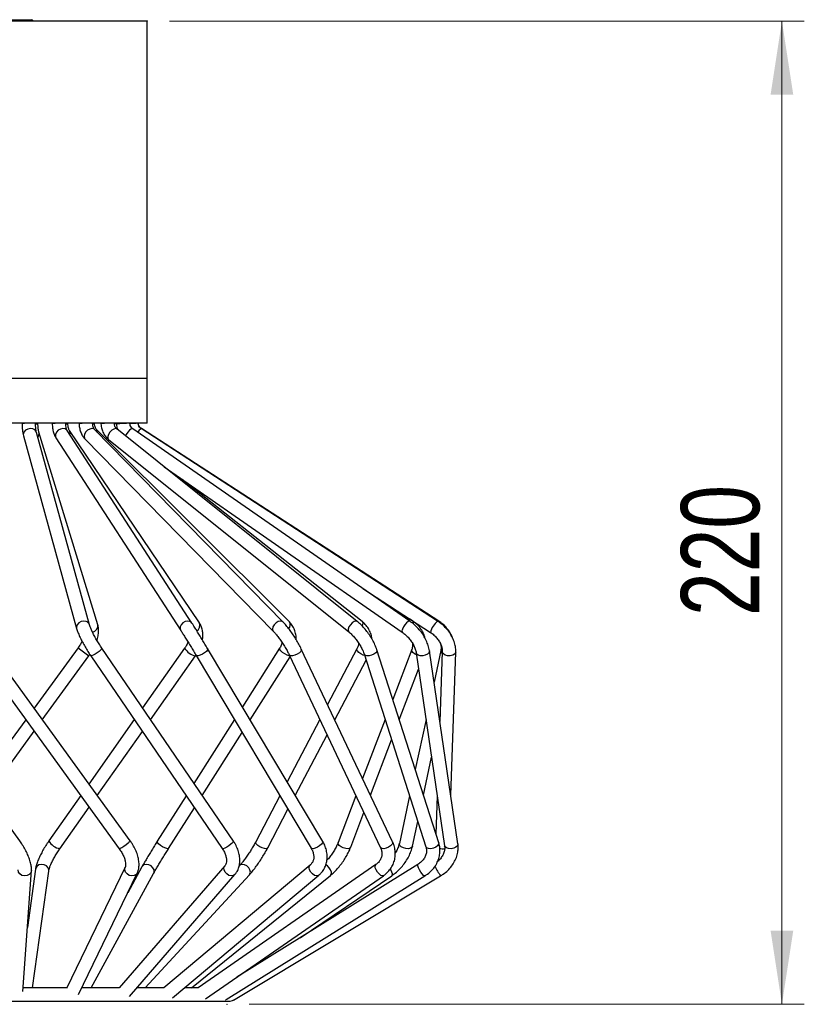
# Model space of a CAD drawing. Header units: millimetres. Extents: x 49.1 to 105, y 70.6 to 169.3.
# Tile 5 of 5: x 69.9 to 105, y 125.2 to 169.3. Entities that reach past the tile are written whole.
import ezdxf

# ---------------------------------------------------------------- set-up
doc = ezdxf.new("R2010")
doc.units = ezdxf.units.MM
doc.header["$PDSIZE"] = -1
doc.styles.add('SLDTEXTSTYLE0', font='TXT', dxfattribs={"width": 0.75})
doc.dimstyles.new('SLDDIMSTYLE0', dxfattribs={"dimtxt": 3.5, "dimasz": 3.302, "dimexe": 0, "dimexo": 0.0625, "dimgap": 0.875, "dimtad": 1, "dimlfac": 5, "dimrnd": 1e-09, "dimzin": 12, "dimdsep": 46, "dimtxsty": 'SLDTEXTSTYLE0', "dimsah": 1, "dimcen": 0.09, "dimadec": 0, "dimazin": 3, "dimtfac": 1, "dimtofl": 0, "dimtmove": 0, "dimatfit": 3, "dimfxl": 0, "dimfrac": 2, "dimtolj": 1, "dimtzin": 12, "dimarcsym": 0})

# ---------------------------------------------------------------- blocks, each defined once
blk = doc.blocks.new('_D')
at = {"color": 7, "linetype": 'Continuous', "lineweight": 18}
for p, q in [((76.616, 169.191), (104.996, 169.191)), ((103.996, 169.191), (103.996, 125.191)), ((80.175, 125.191), (104.996, 125.191))]:
    blk.add_line(p, q, dxfattribs=at)
for points in [[(103.996, 169.191), (103.488, 165.889), (104.504, 165.889)], [(103.996, 125.191), (104.504, 128.493), (103.488, 128.493)]]:
    blk.add_solid(points, dxfattribs=at)
at = {"color": 7, "linetype": 'Continuous', "lineweight": 18, "insert": (99.484, 142.57), "char_height": 3.5, "attachment_point": 1, "rotation": 90, "style": 'SLDTEXTSTYLE0'}
blk.add_mtext('220', dxfattribs=at)

msp = doc.modelspace()

# ---------------------------------------------------------------- linework, layer by layer
at = {"color": 7, "linetype": 'Continuous', "lineweight": 25}
for p, q in [((75.6163, 169.191), (63.0163, 169.191)), ((68.3852, 169.251), (70.4463, 169.251)), ((75.6163, 153.191), (75.6163, 169.191)), ((75.6163, 151.191), (75.6163, 153.191)), ((75.6163, 151.191), (63.0163, 151.191)), ((70.0191, 151.191), (70.0192, 151.1719)), ((70.6192, 151.1777), (70.6191, 151.191)), ((70.7269, 151.178), (70.7268, 151.191)), ((71.3675, 151.191), (71.368, 151.168)), ((71.9679, 151.1816), (71.9677, 151.191)), ((72.0671, 151.1818), (72.0669, 151.191)), ((72.5682, 151.191), (72.5691, 151.1646)), ((73.1688, 151.185), (73.1686, 151.191)), ((73.2532, 151.1852), (73.253, 151.191)), ((73.5457, 151.191), (73.547, 151.1618)), ((74.1464, 151.1878), (74.1463, 151.191)), ((74.2109, 151.188), (74.2107, 151.191)), ((74.2386, 151.191), (74.2402, 151.1598)), ((74.8394, 151.1898), (74.8394, 151.191)), ((74.8394, 151.1898), (74.8394, 151.1899)), ((75.2043, 151.1908), (75.2042, 151.191)), ((75.218, 151.1909), (75.218, 151.191)), ((73.0371, 142.1669), (70.6572, 150.7825)), ((73.4032, 142.1747), (70.7678, 150.7904)), ((77.6145, 142.2501), (72.0342, 150.8658)), ((72.0367, 150.8618), (72.0342, 150.8658)), ((77.9508, 142.2548), (72.135, 150.8705)), ((81.6864, 142.2968), (73.2562, 150.9125)), ((81.9729, 142.2993), (73.3423, 150.915)), ((73.3423, 150.915), (73.3455, 150.9117)), ((85.005, 142.3211), (74.2547, 150.9368)), ((87.3601, 142.3333), (74.9651, 150.949)), ((88.6008, 142.3385), (75.34, 150.9542)), ((88.6475, 142.3387), (75.3541, 150.9544)), ((70.0788, 150.6228), (72.4587, 142.0071)), ((71.5306, 150.5396), (77.1109, 141.9239)), ((72.8273, 150.4929), (81.2575, 141.8772)), ((73.8795, 150.4686), (84.6298, 141.8529)), ((76.3674, 149.2436), (87.0176, 141.8406)), ((85.2239, 142.3224), (77.1786, 148.6797)), ((85.2494, 143.8005), (88.2739, 141.8354)), ((87.4973, 142.3339), (87.3465, 142.438)), ((69.9118, 132.5035), (63.6819, 141.1353)), ((74.8521, 132.5039), (68.5985, 141.1358)), ((72.5202, 141.1365), (70.5532, 138.4377)), ((79.4651, 132.4969), (73.5809, 141.1287)), ((77.2872, 141.1323), (75.4039, 138.4544)), ((83.4608, 132.4815), (78.3157, 141.1134)), ((81.5329, 141.1203), (79.8732, 138.5003)), ((86.5877, 132.4562), (82.5049, 141.088)), ((84.9907, 141.099), (83.6817, 138.6)), ((88.6474, 132.4194), (85.8835, 141.0512)), ((87.4448, 141.0666), (86.5934, 138.8341)), ((89.5069, 132.3716), (88.2356, 141.0035)), ((88.7437, 141.0228), (88.4405, 139.612)), ((68.1127, 140.7837), (74.3662, 132.1519)), ((70.9233, 137.9269), (73.0051, 140.783)), ((73.0051, 140.783), (73.0486, 140.8459)), ((73.0851, 140.7908), (78.9693, 132.1589)), ((75.765, 137.9247), (77.778, 140.7872)), ((77.778, 140.7872), (77.7923, 140.809)), ((77.8003, 140.8061), (82.9454, 132.1743)), ((80.2176, 137.9226), (82.0043, 140.7432)), ((81.9625, 140.8315), (86.0453, 132.1997)), ((84.0031, 137.9206), (85.4013, 140.5896)), ((85.3121, 140.8683), (88.0759, 132.2364)), ((87.642, 140.916), (88.9133, 132.2842)), ((88.8099, 140.9702), (88.7009, 137.8445)), ((89.1863, 134.5488), (89.4096, 140.9493)), ((86.8865, 137.9187), (87.75, 140.1831)), ((70.1816, 137.9279), (68.079, 135.043)), ((75.0352, 137.93), (73.0087, 135.0484)), ((79.5134, 137.9322), (77.7055, 135.0782)), ((83.3329, 137.9342), (81.8724, 135.1463)), ((86.2509, 137.936), (85.2443, 135.2963)), ((88.0807, 137.9374), (87.5988, 135.6943)), ((88.6901, 137.9174), (88.706, 137.9913)), ((68.4484, 134.5312), (70.5518, 137.4171)), ((73.3809, 134.5346), (75.3963, 137.4004)), ((78.0736, 134.5381), (79.8577, 137.3545)), ((82.2329, 134.5415), (83.6543, 137.2547)), ((85.5998, 134.5447), (86.544, 137.0207)), ((87.966, 134.5473), (88.3303, 136.2428)), ((72.6438, 134.5295), (71.2169, 132.5005)), ((77.3557, 134.526), (76.065, 132.4885)), ((81.5457, 134.5226), (80.4689, 132.4671)), ((84.9481, 134.5194), (84.1531, 132.4348)), ((87.3458, 134.5168), (86.889, 132.3909)), ((88.5847, 134.5153), (88.5249, 132.8017)), ((71.7077, 132.1554), (73.016, 134.0157)), ((76.5719, 132.1674), (77.7239, 133.986)), ((81.0004, 132.1887), (81.9062, 133.9178)), ((84.7137, 132.221), (85.3036, 133.7678)), ((87.4756, 132.2649), (87.713, 133.3698)), ((74.6281, 131.324), (72.0075, 125.8973)), ((79.0813, 131.3897), (74.3621, 125.9306)), ((75.3748, 131.3375), (74.743, 130.1822)), ((82.8976, 131.4233), (76.3571, 125.9348)), ((85.8363, 131.4401), (77.8866, 125.9348)), ((87.7164, 131.4482), (79.6221, 126.4069)), ((79.7444, 131.3968), (79.7212, 131.3716)), ((70.0526, 125.7653), (70.4367, 131.1722)), ((70.6167, 131.2346), (70.2555, 128.6216)), ((70.4899, 125.9348), (71.211, 131.1524)), ((72.5473, 125.6354), (75.1684, 131.063)), ((73.1039, 125.9348), (75.9012, 131.0495)), ((74.8151, 125.5371), (79.5352, 130.9973)), ((75.5282, 125.9348), (80.1857, 130.9902)), ((76.7408, 125.4735), (83.2832, 130.9637)), ((77.5914, 125.9348), (83.8114, 130.9601)), ((78.2138, 125.4316), (86.1779, 130.9469)), ((79.1433, 125.4018), (88.0336, 130.9389)), ((79.4713, 125.3792), (88.7312, 130.9363)), ((79.5386, 131.0014), (79.5352, 130.9973)), ((82.4508, 128.1686), (86.5501, 130.9451)), ((72.0255, 125.9348), (70.0646, 125.9348)), ((74.3658, 125.9348), (72.6918, 125.9348)), ((76.3571, 125.9348), (75.1589, 125.9348)), ((77.9027, 125.9348), (77.2905, 125.9348)), ((69.1144, 125.3348), (79.3163, 125.3348)), ((79.1085, 125.3802), (79.0986, 125.3776))]:
    msp.add_line(p, q, dxfattribs=at)
at = {"color": 1, "linetype": 'Continuous', "lineweight": 25}
for p, q in [((75.6163, 153.191), (69.3163, 153.191)), ((75.3541, 150.9544), (75.3554, 150.9442))]:
    msp.add_line(p, q, dxfattribs=at)
at = {"color": 1, "linetype": 'Continuous', "lineweight": 25, "flags": 128}
for points in [[(71.9679, 151.1816), (71.9462, 151.1865), (71.8822, 151.1899)], [(73.1688, 151.1851), (73.1662, 151.1865), (73.1285, 151.1899)], [(70.5006, 150.9382), (70.389, 150.9548), (70.2742, 150.9331), (70.1736, 150.8762), (70.1027, 150.793), (70.0721, 150.6959), (70.0788, 150.6228)], [(71.9432, 150.9382), (71.8428, 150.9548), (71.7332, 150.9331), (71.6311, 150.8762), (71.552, 150.793), (71.508, 150.6959), (71.5057, 150.6), (71.5306, 150.5396)], [(72.0342, 150.8658), (72.0191, 150.8857), (71.9432, 150.9382)], [(73.2562, 150.9125), (73.2207, 150.9382), (73.1378, 150.9548), (73.0403, 150.9331), (72.9431, 150.8762), (72.8608, 150.793), (72.8061, 150.6959), (72.7873, 150.6), (72.8072, 150.5196), (72.8273, 150.4929)], [(74.2528, 150.9382), (74.1927, 150.9548), (74.1135, 150.9331), (74.0272, 150.8762), (73.9469, 150.793), (73.885, 150.6959), (73.8508, 150.6), (73.8495, 150.5196), (73.8795, 150.4686)], [(74.9651, 150.949), (74.9412, 150.9548), (74.8852, 150.9331), (74.8153, 150.8762), (74.7421, 150.793), (74.6768, 150.6959), (74.6409, 150.6272)], [(72.8805, 142.3225), (72.7689, 142.3391), (72.6541, 142.3174), (72.5535, 142.2605), (72.4826, 142.1773), (72.452, 142.0803), (72.4588, 142.007)], [(77.5235, 142.3225), (77.4231, 142.3391), (77.3135, 142.3174), (77.2114, 142.2605), (77.1323, 142.1773), (77.0883, 142.0803), (77.0861, 141.9843), (77.1112, 141.9234)], [(77.6145, 142.25), (77.5995, 142.27), (77.5235, 142.3225)], [(81.6864, 142.2968), (81.6509, 142.3225), (81.568, 142.3391), (81.4705, 142.3174), (81.3732, 142.2605), (81.291, 142.1773), (81.2363, 142.0803), (81.2175, 141.9843), (81.2374, 141.9039), (81.2573, 141.8774)], [(85.0032, 142.3225), (84.943, 142.3391), (84.8638, 142.3174), (84.7775, 142.2605), (84.6972, 142.1773), (84.6353, 142.0803), (84.6011, 141.9843), (84.5998, 141.9039), (84.6297, 141.853)], [(85.2239, 142.3224), (85.2295, 142.3174), (85.2552, 142.2605), (85.2477, 142.1773), (85.227, 142.1185)], [(87.3601, 142.3333), (87.3362, 142.3391), (87.2802, 142.3174), (87.2102, 142.2605), (87.137, 142.1773), (87.0717, 142.0803), (87.0243, 141.9843), (87.0019, 141.9039), (87.0079, 141.8514), (87.0175, 141.8407)], [(87.4973, 142.3339), (87.5092, 142.3174), (87.5094, 142.2605), (87.5009, 142.2277)], [(73.5407, 141.0506), (73.4714, 140.9857), (73.381, 140.9168), (73.2833, 140.8545), (73.1932, 140.8082), (73.1243, 140.7849), (73.0873, 140.7883), (73.0851, 140.7908)], [(73.5809, 141.1287), (73.5784, 141.1017), (73.5407, 141.0506)], [(78.308, 141.0506), (78.2579, 140.9857), (78.1774, 140.9168), (78.0786, 140.8545), (77.9768, 140.8082), (77.8873, 140.7849), (77.8237, 140.7883), (77.8003, 140.8061)], [(78.3157, 141.1134), (78.3201, 141.1017), (78.308, 141.0506)], [(81.9852, 140.7835), (81.9546, 140.7883), (81.8671, 140.8178), (81.7673, 140.8689), (81.6704, 140.9338), (81.5912, 141.0027), (81.5416, 141.065), (81.5293, 141.1113), (81.5329, 141.1203)], [(82.5049, 141.088), (82.5104, 141.0506), (82.4826, 140.9857), (82.4169, 140.9168), (82.3234, 140.8545), (82.2162, 140.8082), (82.1116, 140.7849), (82.0257, 140.7883), (81.9714, 140.8178), (81.9624, 140.8317)], [(85.3348, 140.7972), (85.2722, 140.8178), (85.1672, 140.8689), (85.0757, 140.9338), (85.0118, 141.0027), (84.9851, 141.065), (84.9902, 141.0979)], [(85.8837, 141.0506), (85.88, 140.9857), (85.8333, 140.9168), (85.7508, 140.8545), (85.645, 140.8082), (85.532, 140.7849), (85.429, 140.7883), (85.3517, 140.8178), (85.312, 140.8683)], [(87.6554, 140.8254), (87.571, 140.8689), (87.4908, 140.9338), (87.4463, 141.0027), (87.4442, 141.065), (87.4443, 141.0653)], [(88.2356, 141.0034), (88.2366, 140.9857), (88.2119, 140.9168), (88.1457, 140.8545), (88.0479, 140.8082), (87.9335, 140.7849), (87.8199, 140.7883), (87.7245, 140.8178), (87.6616, 140.8689), (87.6421, 140.9152)], [(89.4096, 140.9493), (89.4032, 140.9168), (89.3574, 140.8545), (89.2738, 140.8082), (89.1652, 140.7849), (89.0482, 140.7883), (88.9406, 140.8178), (88.8587, 140.8689), (88.815, 140.9338), (88.8099, 140.9685)], [(76.5719, 132.1674), (76.5487, 132.1531), (76.4868, 132.1565), (76.3993, 132.186), (76.2995, 132.2371), (76.2026, 132.302), (76.1233, 132.3708), (76.0737, 132.4332), (76.0614, 132.4795), (76.065, 132.4885)], [(79.4249, 132.4188), (79.3556, 132.3539), (79.2652, 132.285), (79.1675, 132.2227), (79.0774, 132.1764), (79.0086, 132.1531), (78.9715, 132.1565), (78.9693, 132.1589)], [(79.4651, 132.4969), (79.4626, 132.4699), (79.4249, 132.4188)], [(81.0004, 132.1887), (80.9914, 132.1764), (80.9376, 132.1531), (80.853, 132.1565), (80.7504, 132.186), (80.6453, 132.2371), (80.5539, 132.302), (80.49, 132.3708), (80.4633, 132.4332), (80.4689, 132.4671)], [(83.4532, 132.4188), (83.4031, 132.3539), (83.3225, 132.285), (83.2238, 132.2227), (83.1219, 132.1764), (83.0324, 132.1531), (82.9689, 132.1565), (82.9454, 132.1743)], [(83.4608, 132.4815), (83.4652, 132.4699), (83.4532, 132.4188)], [(84.7137, 132.221), (84.6737, 132.1764), (84.5964, 132.1531), (84.4944, 132.1565), (84.383, 132.186), (84.2794, 132.2371), (84.1991, 132.302), (84.1546, 132.3708), (84.1525, 132.4332), (84.1531, 132.4348)], [(86.5877, 132.4562), (86.5931, 132.4188), (86.5654, 132.3539), (86.4997, 132.285), (86.4062, 132.2227), (86.299, 132.1764), (86.1944, 132.1531), (86.1085, 132.1565), (86.0542, 132.186), (86.0453, 132.1997)], [(87.4756, 132.2649), (87.4551, 132.2227), (87.391, 132.1764), (87.2951, 132.1531), (87.182, 132.1565), (87.069, 132.186), (86.9732, 132.2371), (86.9092, 132.302), (86.8869, 132.3708), (86.889, 132.3909)], [(88.6476, 132.4188), (88.6439, 132.3539), (88.5972, 132.285), (88.5147, 132.2227), (88.4089, 132.1764), (88.2959, 132.1531), (88.1929, 132.1565), (88.1156, 132.186), (88.0759, 132.2364)], [(89.5069, 132.3716), (89.5079, 132.3539), (89.4833, 132.285), (89.417, 132.2227), (89.3192, 132.1764), (89.2048, 132.1531), (89.0913, 132.1565), (88.9958, 132.186), (88.933, 132.2371), (88.9133, 132.2842)], [(71.211, 131.1524), (71.2116, 131.2083), (71.1775, 131.3054), (71.1032, 131.3856), (71.0001, 131.4364), (70.8839, 131.4503), (70.7722, 131.4251), (70.6821, 131.3646), (70.6273, 131.2781), (70.6167, 131.2346)], [(75.1683, 131.063), (75.1226, 131.0014), (75.0349, 130.9506), (74.9264, 130.9367), (74.8136, 130.9619), (74.7136, 131.0224), (74.6418, 131.1089), (74.609, 131.2083), (74.6202, 131.3054), (74.628, 131.3239)], [(75.9012, 131.0495), (75.9223, 131.1089), (75.918, 131.2083), (75.8712, 131.3054), (75.7888, 131.3856), (75.6834, 131.4364), (75.5712, 131.4503), (75.4691, 131.4251), (75.3928, 131.3646), (75.3748, 131.3375)], [(79.5352, 130.9973), (79.4682, 130.9506), (79.3734, 130.9367), (79.2687, 130.9619), (79.17, 131.0224), (79.0923, 131.1089), (79.0476, 131.2083), (79.0425, 131.3054), (79.0778, 131.3856), (79.0816, 131.3901)], [(80.1857, 130.9902), (80.2084, 131.0224), (80.2292, 131.1089), (80.2097, 131.2083), (80.153, 131.3054), (80.0676, 131.3856), (79.9667, 131.4364), (79.8655, 131.4503), (79.7794, 131.4251), (79.7444, 131.3968)], [(83.2832, 130.9637), (83.2636, 130.9506), (83.1885, 130.9367), (83.0985, 130.9619), (83.0072, 131.0224), (82.9286, 131.1089), (82.8747, 131.2083), (82.8535, 131.3054), (82.8685, 131.3856), (82.8958, 131.4218)], [(83.8114, 130.9601), (83.8135, 130.9619), (83.8491, 131.0224), (83.8503, 131.1089), (83.8169, 131.2083), (83.7539, 131.3054), (83.671, 131.3856), (83.6004, 131.4283)], [(86.1779, 130.9469), (86.132, 130.9367), (86.0623, 130.9619), (85.9842, 131.0224), (85.9096, 131.1089), (85.8498, 131.2083), (85.814, 131.3054), (85.8076, 131.3856), (85.8315, 131.4364), (85.8366, 131.4404)], [(88.0336, 130.9389), (88.0189, 130.9367), (87.9739, 130.9619), (87.9139, 131.0224), (87.848, 131.1089), (87.7862, 131.2083), (87.7379, 131.3054), (87.7105, 131.3856), (87.7081, 131.4364), (87.716, 131.4479)], [(70.3418, 131.0014), (70.2423, 130.9506), (70.1268, 130.9367), (70.013, 130.9619), (69.9181, 131.0224), (69.8566, 131.1089), (69.8379, 131.2083), (69.8382, 131.2139)], [(70.4367, 131.1721), (70.4102, 131.0816), (70.3418, 131.0014)], [(86.5501, 130.9451), (86.5655, 130.9619), (86.5767, 131.0224), (86.5583, 131.1089), (86.5129, 131.2083), (86.4858, 131.2527)]]:
    msp.add_lwpolyline(points, dxfattribs=at)
at = {"color": 7, "linetype": 'Continuous', "lineweight": 25, "flags": 128}
msp.add_lwpolyline([(79.3163, 125.3348), (79.4311, 125.3576), (79.4916, 125.3914)], dxfattribs=at)
at = {"color": 7, "linetype": 'Continuous', "lineweight": 25}
msp.add_arc((70.4463, 169.191), 0.06, 0, 90, dxfattribs=at)
at = {"color": 1, "linetype": 'Continuous', "lineweight": 25}
for centre, radius, start, end in [((70.327, 149.1543), 2.0409, 85.8511, 98.67225), ((70.5111, 150.759), 0.4324, 75.51735, 94.83436), ((70.6354, 151.4856), 0.3209, 267.84623, 286.57081), ((71.7092, 149.2036), 1.9938, 85.02097, 99.85092), ((71.9919, 151.3784), 0.2104, 264.48027, 290.93593), ((72.9782, 148.3176), 2.8763, 87.00461, 98.17741), ((73.1501, 151.6264), 0.4531, 272.57206, 283.15669), ((73.9861, 147.9601), 3.2317, 87.15611, 97.80916), ((74.1358, 151.5065), 0.3272, 272.29134, 283.25469), ((74.8409, 145.1822), 6.0078, 90.01438, 95.73837), ((75.6656, 137.6899), 13.5088, 91.95695, 93.4988), ((70.4364, 150.7171), 0.2302, 16.51408, 73.80963), ((70.5361, 150.73), 0.2394, 318.51753, 14.59049), ((71.9528, 150.7613), 0.2124, 339.01113, 31.3424), ((73.2181, 150.8073), 0.1647, 352.11247, 39.32971), ((75.6692, 150.5153), 0.5486, 126.8699, 149.97762), ((72.8163, 142.1014), 0.2303, 16.62235, 73.806), ((89.2033, 141.5894), 0.9614, 128.80948, 165.17603), ((73.1177, 142.1294), 0.2892, 279.59522, 9.01719), ((77.6915, 142.1449), 0.2816, 300.62559, 22.96361), ((81.7792, 142.1696), 0.2332, 314.35497, 33.80947), ((79.7305, 150.5202), 11.834, 232.46202, 235.36728), ((77.9139, 141.5023), 0.7279, 210.56016, 259.23735), ((88.8863, 141.0052), 0.1437, 173.01934, 236.49362), ((71.8425, 132.8686), 0.7259, 210.47342, 259.29289), ((73.557, 133.7767), 1.8151, 296.47739, 311.5758), ((74.6404, 132.6385), 0.2508, 298.86347, 327.56413), ((88.8197, 132.6457), 0.4945, 254.75886, 281.11539), ((95.3495, 135.2707), 7.9113, 209.6127, 213.22135)]:
    msp.add_arc(centre, radius, start, end, dxfattribs=at)
at = {"color": 7, "linetype": 'Continuous', "lineweight": 25}
for points, knots in [([(70.0192, 151.1719), (70.0198, 151.141), (70.0213, 151.0504), (70.0308, 150.9042), (70.0489, 150.7493), (70.069, 150.6642), (70.0788, 150.6228)], [0, 0, 0, 0, 0.1478687, 0.4325395, 0.7234965, 1, 1, 1, 1]), ([(70.6572, 150.7825), (70.6548, 150.7921), (70.6485, 150.8168), (70.6362, 150.8908), (70.6251, 151.0022), (70.6202, 151.1047), (70.6194, 151.165), (70.6192, 151.1777)], [0, 0, 0, 0, 0.1475056, 0.3794364, 0.6415801, 0.9248884, 1, 1, 1, 1]), ([(70.7678, 150.7904), (70.7653, 150.7994), (70.7589, 150.8221), (70.7457, 150.8929), (70.7337, 151.0007), (70.7281, 151.1027), (70.7271, 151.1638), (70.7269, 151.178)], [0, 0, 0, 0, 0.1474301, 0.3725746, 0.6325922, 0.9148769, 1, 1, 1, 1]), ([(71.368, 151.168), (71.3694, 151.1336), (71.3734, 151.0339), (71.3978, 150.872), (71.4465, 150.692), (71.5023, 150.5909), (71.5306, 150.5396)], [0, 0, 0, 0, 0.1454592, 0.42167827, 0.70658765, 1, 1, 1, 1]), ([(72.0342, 150.8658), (72.0311, 150.8708), (72.0239, 150.8828), (72.0035, 150.9328), (71.9823, 151.0171), (71.9706, 151.107), (71.9685, 151.1647), (71.9679, 151.1816)], [0, 0, 0, 0, 0.1493984, 0.3568173, 0.6034481, 0.883953, 1, 1, 1, 1]), ([(72.135, 150.8705), (72.1319, 150.8754), (72.1245, 150.8872), (72.1035, 150.9366), (72.0818, 151.0204), (72.0698, 151.109), (72.0677, 151.1657), (72.0671, 151.1818)], [0, 0, 0, 0, 0.1496386, 0.3593662, 0.6061883, 0.8876182, 1, 1, 1, 1]), ([(72.5691, 151.1646), (72.5714, 151.1272), (72.5779, 151.0218), (72.6149, 150.8521), (72.6881, 150.6749), (72.7657, 150.5587), (72.8159, 150.5051), (72.8273, 150.4929)], [0, 0, 0, 0, 0.1459716, 0.4108669, 0.6811381, 0.9273025, 1, 1, 1, 1]), ([(73.2562, 150.9125), (73.2515, 150.9177), (73.2386, 150.9319), (73.2091, 150.9825), (73.1788, 151.0714), (73.1723, 151.1456), (73.1688, 151.185)], [0, 0, 0, 0, 0.15166021, 0.41551285, 0.68937305, 1, 1, 1, 1]), ([(73.3423, 150.915), (73.3374, 150.9203), (73.3238, 150.9349), (73.2934, 150.9862), (73.263, 151.0749), (73.2566, 151.1475), (73.2532, 151.1852)], [0, 0, 0, 0, 0.1517143, 0.4218112, 0.6993401, 1, 1, 1, 1]), ([(73.547, 151.1618), (73.5501, 151.1219), (73.5585, 151.014), (73.6051, 150.8428), (73.6958, 150.6622), (73.7947, 150.5404), (73.8619, 150.4835), (73.8795, 150.4686)], [0, 0, 0, 0, 0.1478583, 0.4003732, 0.6549174, 0.9097292, 1, 1, 1, 1]), ([(74.2547, 150.9368), (74.2472, 150.9433), (74.2246, 150.9631), (74.185, 151.0197), (74.1541, 151.1041), (74.1486, 151.1641), (74.1464, 151.1878)], [0, 0, 0, 0, 0.1517722, 0.4612371, 0.7874911, 1, 1, 1, 1]), ([(74.2402, 151.1598), (74.2433, 151.118), (74.2499, 151.0308), (74.2785, 150.9485), (74.2935, 150.9057)], [0, 0, 0, 0, 0.4790535, 1, 1, 1, 1]), ([(74.9651, 150.949), (74.9551, 150.9566), (74.9218, 150.982), (74.8747, 151.0444), (74.8455, 151.1242), (74.8409, 151.1738), (74.8394, 151.1898)], [0, 0, 0, 0, 0.1514408, 0.5068101, 0.8411164, 1, 1, 1, 1]), ([(75.34, 150.9542), (75.3285, 150.9624), (75.2873, 150.9918), (75.2333, 151.0622), (75.2081, 151.1404), (75.2048, 151.1833), (75.2043, 151.1908)], [0, 0, 0, 0, 0.1514247, 0.5464973, 0.9209028, 1, 1, 1, 1]), ([(75.3541, 150.9544), (75.3426, 150.9626), (75.3012, 150.9921), (75.247, 151.0625), (75.2218, 151.1406), (75.2186, 151.1835), (75.218, 151.1909)], [0, 0, 0, 0, 0.1514219, 0.5458253, 0.9222547, 1, 1, 1, 1]), ([(85.8835, 141.0512), (85.8703, 141.0899), (85.8322, 141.2018), (85.7474, 141.3906), (85.6236, 141.612), (85.4796, 141.8247), (85.3196, 142.0227), (85.1597, 142.1906), (85.0526, 142.2809), (85.005, 142.3211)], [0, 0, 0, 0, 0.0842608, 0.24427, 0.4022903, 0.5592304, 0.7161254, 0.8737456, 1, 1, 1, 1]), ([(85.6583, 141.5425), (85.6558, 141.5758), (85.6475, 141.685), (85.5863, 141.861), (85.4788, 142.0608), (85.3523, 142.2138), (85.2588, 142.2928), (85.2239, 142.3224)], [0, 0, 0, 0, 0.1089948, 0.3580179, 0.6055717, 0.8526688, 1, 1, 1, 1]), ([(88.2356, 141.0035), (88.2283, 141.0452), (88.2077, 141.1626), (88.1443, 141.3584), (88.0375, 141.5854), (87.8998, 141.8038), (87.7359, 142.0068), (87.555, 142.1878), (87.4237, 142.2858), (87.3601, 142.3333)], [0, 0, 0, 0, 0.0852314, 0.2395835, 0.3938255, 0.547699, 0.701305, 0.8550954, 1, 1, 1, 1]), ([(88.0423, 141.5628), (88.0346, 141.5982), (88.0106, 141.7088), (87.9245, 141.8836), (87.7889, 142.0794), (87.6409, 142.2286), (87.5359, 142.3056), (87.4973, 142.3339)], [0, 0, 0, 0, 0.1151633, 0.3604769, 0.6070712, 0.8554537, 1, 1, 1, 1]), ([(89.4096, 140.9493), (89.4096, 140.9935), (89.4097, 141.1124), (89.3753, 141.3102), (89.2977, 141.5376), (89.1814, 141.7586), (89.0303, 141.9666), (88.8519, 142.1514), (88.7029, 142.2707), (88.6175, 142.3274), (88.6008, 142.3385)], [0, 0, 0, 0, 0.0857182, 0.2306667, 0.3771208, 0.5252232, 0.6741841, 0.8234963, 0.9653707, 1, 1, 1, 1]), ([(89.2698, 141.5771), (89.2543, 141.6205), (89.212, 141.739), (89.0983, 141.9195), (88.9368, 142.1122), (88.7798, 142.2493), (88.6779, 142.3182), (88.6475, 142.3387)], [0, 0, 0, 0, 0.1432404, 0.3912941, 0.6414046, 0.8929969, 1, 1, 1, 1]), ([(72.4587, 142.0071), (72.467, 141.9791), (72.4907, 141.8988), (72.548, 141.7497), (72.6362, 141.5555), (72.7433, 141.3476), (72.8629, 141.1373), (72.9787, 140.9495), (73.0542, 140.8369), (73.0851, 140.7908)], [0, 0, 0, 0, 0.0855555, 0.2451914, 0.4123487, 0.5737114, 0.732611, 0.8905627, 1, 1, 1, 1]), ([(73.5809, 141.1287), (73.5597, 141.1602), (73.4981, 141.2516), (73.3987, 141.4107), (73.2895, 141.5998), (73.194, 141.7816), (73.1173, 141.9455), (73.0639, 142.0785), (73.0453, 142.1397), (73.0371, 142.1669)], [0, 0, 0, 0, 0.0839998, 0.244271, 0.4048481, 0.5646589, 0.7226037, 0.8769727, 1, 1, 1, 1]), ([(73.362, 141.4768), (73.372, 141.5053), (73.4088, 141.6104), (73.4374, 141.7876), (73.4459, 141.9937), (73.4166, 142.1179), (73.4032, 142.1747)], [0, 0, 0, 0, 0.1136102, 0.4203603, 0.7350359, 1, 1, 1, 1]), ([(77.1109, 141.9239), (77.1253, 141.9016), (77.1669, 141.8372), (77.2483, 141.7088), (77.3562, 141.5362), (77.4729, 141.3473), (77.5932, 141.1504), (77.7042, 140.967), (77.7711, 140.855), (77.8003, 140.8061)], [0, 0, 0, 0, 0.0832171, 0.2404544, 0.3988254, 0.5578612, 0.7171853, 0.8766126, 1, 1, 1, 1]), ([(78.3157, 141.1134), (78.2958, 141.1467), (78.2379, 141.2436), (78.1365, 141.4116), (78.0145, 141.6119), (77.8945, 141.8066), (77.7816, 141.9877), (77.6871, 142.1375), (77.6363, 142.2163), (77.6145, 142.2501)], [0, 0, 0, 0, 0.0833521, 0.2424821, 0.4017144, 0.5609654, 0.7203247, 0.8799535, 1, 1, 1, 1]), ([(78.0807, 141.5028), (78.0873, 141.5339), (78.1102, 141.6436), (78.1055, 141.8184), (78.0688, 142.0185), (78.0108, 142.1603), (77.9643, 142.2336), (77.9508, 142.2548)], [0, 0, 0, 0, 0.1135214, 0.3999499, 0.6538059, 0.8996978, 1, 1, 1, 1]), ([(81.2575, 141.8772), (81.2765, 141.8573), (81.3305, 141.8007), (81.4289, 141.6847), (81.5495, 141.5265), (81.6711, 141.3499), (81.7867, 141.164), (81.8861, 140.9875), (81.9388, 140.88), (81.9625, 140.8315)], [0, 0, 0, 0, 0.0824966, 0.234383, 0.3901015, 0.5486947, 0.7085759, 0.8685769, 1, 1, 1, 1]), ([(82.5049, 141.088), (82.4876, 141.1237), (82.4373, 141.2278), (82.3404, 141.406), (82.2127, 141.6175), (82.0758, 141.8223), (81.934, 142.0139), (81.8028, 142.1737), (81.7213, 142.2598), (81.6864, 142.2968)], [0, 0, 0, 0, 0.0834734, 0.2434341, 0.4022279, 0.5606417, 0.7194403, 0.8795185, 1, 1, 1, 1]), ([(82.2665, 141.5249), (82.2686, 141.5571), (82.2758, 141.6667), (82.2407, 141.8461), (82.1631, 142.0519), (82.066, 142.2007), (81.9949, 142.276), (81.9729, 142.2993)], [0, 0, 0, 0, 0.1100736, 0.3735774, 0.6321179, 0.8859856, 1, 1, 1, 1]), ([(72.7004, 141.4346), (72.6766, 141.3877), (72.6253, 141.2869), (72.5568, 141.1889), (72.5202, 141.1365)], [0, 0, 0, 0, 0.4651637, 1, 1, 1, 1]), ([(84.6298, 141.8529), (84.6528, 141.8337), (84.7196, 141.7783), (84.8334, 141.6651), (84.9642, 141.5104), (85.0853, 141.3395), (85.1892, 141.1624), (85.2656, 141.0016), (85.2982, 140.908), (85.3121, 140.8683)], [0, 0, 0, 0, 0.0827811, 0.2395347, 0.3988949, 0.5600491, 0.7215744, 0.8817192, 1, 1, 1, 1]), ([(87.0176, 141.8406), (87.0436, 141.8218), (87.1204, 141.7661), (87.2439, 141.6533), (87.3771, 141.5), (87.4891, 141.3339), (87.5737, 141.1657), (87.6226, 141.0237), (87.6367, 140.9458), (87.642, 140.916)], [0, 0, 0, 0, 0.08353179, 0.24698601, 0.41143849, 0.57602475, 0.73939074, 0.90059019, 1, 1, 1, 1]), ([(88.2739, 141.8354), (88.301, 141.8169), (88.3826, 141.7612), (88.5072, 141.6495), (88.6327, 141.4989), (88.7277, 141.3386), (88.7882, 141.1791), (88.8102, 141.0556), (88.81, 140.9906), (88.8099, 140.9702)], [0, 0, 0, 0, 0.0842805, 0.2532981, 0.4222104, 0.5902215, 0.757225, 0.9238366, 1, 1, 1, 1]), ([(77.4362, 141.4063), (77.4346, 141.4014), (77.4161, 141.3436), (77.3643, 141.2487), (77.308, 141.1637), (77.2872, 141.1323)], [0, 0, 0, 0, 0.0560959, 0.6511616, 1, 1, 1, 1]), ([(81.6454, 141.3843), (81.6382, 141.3539), (81.6196, 141.2749), (81.5727, 141.1843), (81.5375, 141.1276), (81.5329, 141.1203)], [0, 0, 0, 0, 0.3525549, 0.9160376, 1, 1, 1, 1]), ([(85.0663, 141.3612), (85.0614, 141.316), (85.0521, 141.2293), (85.0106, 141.1411), (84.9907, 141.099)], [0, 0, 0, 0, 0.5225741, 1, 1, 1, 1]), ([(87.476, 141.3462), (87.4802, 141.3034), (87.4894, 141.2088), (87.4606, 141.117), (87.4448, 141.0666)], [0, 0, 0, 0, 0.4517894, 1, 1, 1, 1]), ([(88.721, 141.3403), (88.7337, 141.2937), (88.7607, 141.195), (88.7567, 141.0906), (88.7458, 141.0339), (88.7437, 141.0228)], [0, 0, 0, 0, 0.418726, 0.8853314, 1, 1, 1, 1]), ([(70.4367, 131.1722), (70.4378, 131.206), (70.4409, 131.3014), (70.4161, 131.4679), (70.3575, 131.6769), (70.2698, 131.8963), (70.1595, 132.1166), (70.0389, 132.3213), (69.9513, 132.447), (69.9118, 132.5035)], [0, 0, 0, 0, 0.0869415, 0.2452381, 0.4090717, 0.5679697, 0.722724, 0.8752837, 1, 1, 1, 1]), ([(71.2169, 132.5005), (71.1926, 132.4653), (71.1219, 132.3631), (71.0108, 132.1866), (70.8913, 131.9754), (70.788, 131.7677), (70.7046, 131.5683), (70.6449, 131.3903), (70.6256, 131.2839), (70.6167, 131.2346)], [0, 0, 0, 0, 0.0805369, 0.2339716, 0.3877558, 0.5424211, 0.6992449, 0.8605211, 1, 1, 1, 1]), ([(75.1684, 131.063), (75.1837, 131.0993), (75.2224, 131.1902), (75.2509, 131.3529), (75.2503, 131.5513), (75.2134, 131.7663), (75.1411, 131.9915), (75.0363, 132.2178), (74.9339, 132.3886), (74.8681, 132.4814), (74.8521, 132.5039)], [0, 0, 0, 0, 0.0877249, 0.2204143, 0.3594495, 0.5059337, 0.6555797, 0.8046208, 0.9526255, 1, 1, 1, 1]), ([(76.065, 132.4885), (76.0439, 132.455), (75.9825, 132.3578), (75.8779, 132.1897), (75.7554, 131.9896), (75.6385, 131.7955), (75.5321, 131.615), (75.4421, 131.459), (75.3963, 131.3762), (75.3748, 131.3375)], [0, 0, 0, 0, 0.0816229, 0.2374467, 0.3933725, 0.5493574, 0.7055632, 0.8622759, 1, 1, 1, 1]), ([(79.5352, 130.9973), (79.5615, 131.0306), (79.6281, 131.115), (79.7035, 131.2736), (79.7526, 131.4701), (79.7626, 131.6816), (79.7337, 131.9035), (79.6651, 132.1302), (79.5724, 132.3303), (79.4958, 132.4493), (79.4651, 132.4969)], [0, 0, 0, 0, 0.0853376, 0.2162058, 0.3478582, 0.4824283, 0.6206258, 0.7618099, 0.9046814, 1, 1, 1, 1]), ([(80.4689, 132.4671), (80.4523, 132.4359), (80.4041, 132.3453), (80.3131, 132.1871), (80.1959, 131.9983), (80.0734, 131.8151), (79.9518, 131.6469), (79.8389, 131.5029), (79.7747, 131.4309), (79.7444, 131.3968)], [0, 0, 0, 0, 0.0817941, 0.2370746, 0.3934089, 0.5501607, 0.7063405, 0.8609513, 1, 1, 1, 1]), ([(80.1857, 130.9902), (80.2075, 131.0144), (80.2723, 131.0863), (80.3853, 131.2257), (80.5232, 131.4114), (80.6595, 131.6105), (80.7902, 131.8165), (80.9057, 132.0121), (80.971, 132.1338), (81.0004, 132.1887)], [0, 0, 0, 0, 0.0827294, 0.2459192, 0.4046957, 0.5611459, 0.7166962, 0.8721853, 1, 1, 1, 1]), ([(83.2832, 130.9637), (83.3165, 130.9938), (83.404, 131.073), (83.5171, 131.2267), (83.6091, 131.4242), (83.6588, 131.6377), (83.6665, 131.8605), (83.6312, 132.087), (83.562, 132.2968), (83.492, 132.4247), (83.4608, 132.4815)], [0, 0, 0, 0, 0.0826697, 0.2173498, 0.3510883, 0.4843245, 0.6180969, 0.7532966, 0.8902773, 1, 1, 1, 1]), ([(84.1531, 132.4348), (84.1417, 132.4063), (84.1089, 132.324), (84.0367, 132.1773), (83.9324, 131.9995), (83.8116, 131.8267), (83.7151, 131.7029), (83.6609, 131.6466), (83.6513, 131.6366)], [0, 0, 0, 0, 0.1098361, 0.3170336, 0.5276318, 0.7405011, 0.95374, 1, 1, 1, 1]), ([(83.8114, 130.9601), (83.8415, 130.9853), (83.9294, 131.0588), (84.0727, 131.2016), (84.2355, 131.3917), (84.386, 131.597), (84.5201, 131.8114), (84.6322, 132.0221), (84.6876, 132.1571), (84.7137, 132.221)], [0, 0, 0, 0, 0.0827066, 0.2413644, 0.3974008, 0.551958, 0.7062049, 0.8609943, 1, 1, 1, 1]), ([(86.0453, 132.1997), (86.0553, 132.1765), (86.0873, 132.1027), (86.1128, 131.9757), (86.1055, 131.8234), (86.0554, 131.6769), (85.9674, 131.5442), (85.8783, 131.4735), (85.8363, 131.4401)], [0, 0, 0, 0, 0.0820702, 0.2613377, 0.4448806, 0.6354654, 0.827985, 1, 1, 1, 1]), ([(86.1779, 130.9469), (86.2157, 130.9749), (86.3183, 131.0508), (86.4599, 131.2004), (86.5875, 131.3975), (86.6721, 131.613), (86.7124, 131.839), (86.7071, 132.0683), (86.6641, 132.2765), (86.6106, 132.4022), (86.5877, 132.4562)], [0, 0, 0, 0, 0.0809173, 0.2195111, 0.3572374, 0.493579, 0.6288671, 0.7636538, 0.8984882, 1, 1, 1, 1]), ([(86.5501, 130.9451), (86.5861, 130.9705), (86.689, 131.0433), (86.8512, 131.186), (87.0273, 131.3766), (87.1826, 131.5853), (87.3122, 131.8061), (87.4157, 132.0353), (87.4555, 132.1878), (87.4756, 132.2649)], [0, 0, 0, 0, 0.0819278, 0.2343555, 0.3861319, 0.5377962, 0.6899466, 0.8432057, 1, 1, 1, 1]), ([(86.889, 132.3909), (86.8829, 132.3656), (86.8653, 132.2916), (86.8124, 132.1558), (86.7535, 132.0334), (86.7092, 131.9692), (86.7024, 131.9594)], [0, 0, 0, 0, 0.1915635, 0.5588728, 0.9322402, 1, 1, 1, 1]), ([(88.0759, 132.2364), (88.082, 132.2149), (88.1023, 132.1424), (88.1075, 132.0135), (88.0712, 131.852), (87.9897, 131.6973), (87.8722, 131.5576), (87.7677, 131.4842), (87.7164, 131.4482)], [0, 0, 0, 0, 0.0811015, 0.2723598, 0.4632016, 0.6481683, 0.827403, 1, 1, 1, 1]), ([(88.0336, 130.9389), (88.0741, 130.9656), (88.1859, 131.0395), (88.3469, 131.186), (88.5016, 131.3815), (88.6157, 131.5973), (88.6861, 131.8257), (88.7099, 132.0586), (88.6928, 132.2585), (88.6596, 132.3759), (88.6474, 132.4194)], [0, 0, 0, 0, 0.0801743, 0.221757, 0.363316, 0.5041357, 0.6438093, 0.7821106, 0.9191358, 1, 1, 1, 1]), ([(88.9133, 132.2842), (88.9157, 132.263), (88.9233, 132.1937), (88.9095, 132.0654), (88.8532, 131.9016), (88.7561, 131.7455), (88.6686, 131.6371), (88.6083, 131.5903), (88.6002, 131.584)], [0, 0, 0, 0, 0.0993625, 0.325718, 0.5441542, 0.7568731, 0.9673166, 1, 1, 1, 1]), ([(88.7312, 130.9363), (88.7723, 130.9623), (88.8872, 131.0351), (89.0581, 131.1793), (89.2302, 131.3726), (89.3669, 131.587), (89.4639, 131.8156), (89.5165, 132.051), (89.5234, 132.2379), (89.5105, 132.343), (89.5069, 132.3716)], [0, 0, 0, 0, 0.0802762, 0.2245932, 0.3693734, 0.5143715, 0.6592752, 0.8035167, 0.9463666, 1, 1, 1, 1]), ([(71.211, 131.1524), (71.2132, 131.1657), (71.2189, 131.2004), (71.2432, 131.2887), (71.2904, 131.4167), (71.3601, 131.5727), (71.4505, 131.7474), (71.5561, 131.928), (71.6448, 132.0651), (71.6957, 132.1382), (71.7077, 132.1554)], [0, 0, 0, 0, 0.0796499, 0.2075671, 0.346277, 0.4941812, 0.647577, 0.8039843, 0.9539881, 1, 1, 1, 1]), ([(74.3662, 132.1519), (74.3863, 132.1233), (74.4451, 132.0393), (74.5264, 131.8951), (74.5975, 131.7284), (74.6392, 131.5769), (74.6529, 131.4524), (74.6443, 131.364), (74.6333, 131.3368), (74.6281, 131.324)], [0, 0, 0, 0, 0.0835413, 0.2451698, 0.4051843, 0.5621191, 0.7151562, 0.8648874, 1, 1, 1, 1]), ([(75.9012, 131.0495), (75.9127, 131.0703), (75.9455, 131.1299), (76.0147, 131.2513), (76.1115, 131.4167), (76.2213, 131.6006), (76.3393, 131.7946), (76.4583, 131.9872), (76.535, 132.1088), (76.5719, 132.1674)], [0, 0, 0, 0, 0.08138122, 0.23309103, 0.387078, 0.54249191, 0.69852979, 0.85482569, 1, 1, 1, 1]), ([(78.9693, 132.1589), (78.9869, 132.132), (79.0389, 132.0519), (79.1035, 131.9156), (79.1491, 131.76), (79.1619, 131.6212), (79.1463, 131.5073), (79.1162, 131.4346), (79.0905, 131.4016), (79.0813, 131.3897)], [0, 0, 0, 0, 0.083544, 0.2480721, 0.4112074, 0.5733259, 0.73624, 0.9048502, 1, 1, 1, 1]), ([(82.9454, 132.1743), (82.9595, 132.1492), (83.0022, 132.0728), (83.0477, 131.943), (83.0673, 131.794), (83.0516, 131.6576), (83.0029, 131.5381), (82.9443, 131.4638), (82.9037, 131.4287), (82.8976, 131.4233)], [0, 0, 0, 0, 0.0830099, 0.2526539, 0.4232218, 0.5977087, 0.7807192, 0.966701, 1, 1, 1, 1])]:
    msp.add_open_spline(points, degree=3, knots=knots, dxfattribs=at)
at = {"color": 7, "linetype": 'Continuous', "lineweight": 0}
for p in [(75.6163, 169.191), (79.1751, 125.191)]:
    msp.add_point(p, dxfattribs=at)

# ---------------------------------------------------------------- dimensions: what is measured, and where the dimension line sits
at = {"color": 7, "linetype": 'Continuous', "lineweight": 18}
dim = msp.add_linear_dim(base=(103.9959, 125.191), p1=(75.6163, 169.191), p2=(79.1751, 125.191), angle=90, dimstyle='SLDDIMSTYLE0', dxfattribs=at)
dim.commit()
dim.dimension.update_dxf_attribs({"geometry": '_D', "text_midpoint": (103.9959, 146.4488), "dimtype": 160})

doc.saveas('drawing.dxf')
